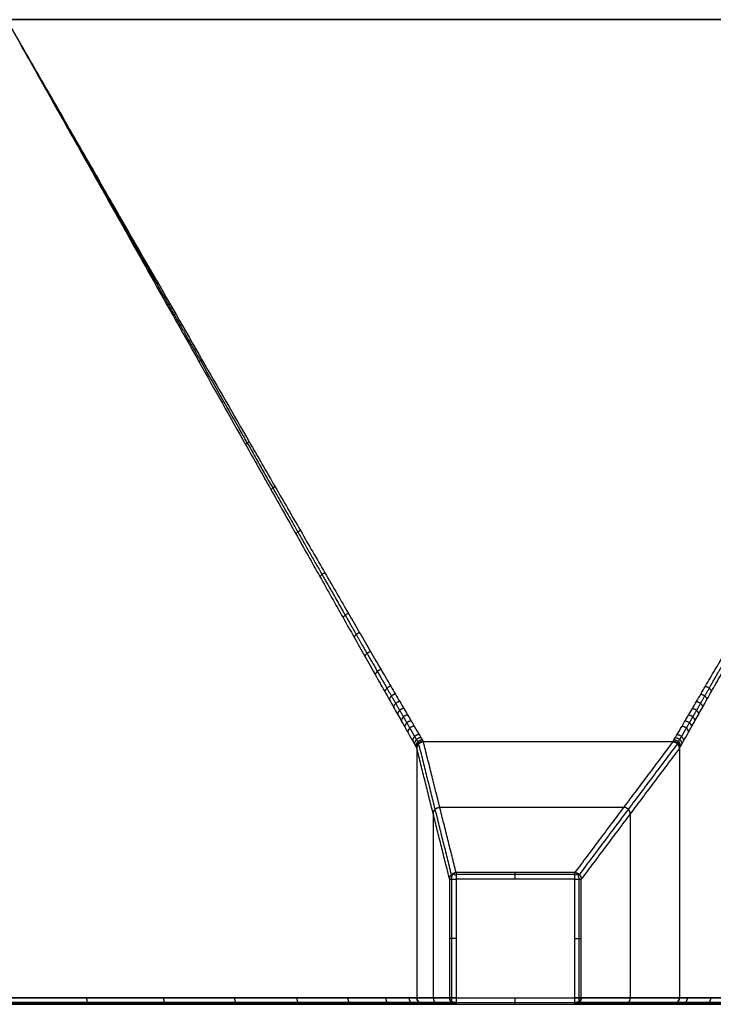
# Model space of a CAD drawing. Header units: millimetres. Extents: x -3311 to -2611, y -1698 to -1398.
# Tile 2 of 12: x -3207 to -3101, y -1698 to -1548. Entities that reach past the tile are written whole.
import ezdxf

# ---------------------------------------------------------------- set-up
doc = ezdxf.new("R2010")
doc.units = ezdxf.units.MM
doc.header["$MEASUREMENT"] = 0
doc.layers.add('Default', color=7, linetype='Continuous', true_color=0x000000)

msp = doc.modelspace()

# ---------------------------------------------------------------- linework, layer by layer
at = {"layer": 'Default'}
for p, q in [((-3310.25, -1547.6, 420), (-2612.25, -1547.6, 420)), ((-3122.19, -1678.54), (-3140.26, -1678.54)), ((-3140.26, -1678.54), (-3140.26, -1696.6)), ((-3122.19, -1696.6), (-3122.19, -1678.54)), ((-3310.25, -1696.6, 420), (-2612.25, -1696.6, 420)), ((-3140.26, -1696.6), (-3122.19, -1696.6))]:
    msp.add_line(p, q, dxfattribs=at)
at = {"layer": 'Default', "extrusion": (-0.021361, 0.036428, 0.999108)}
msp.add_arc((3552.16, -148.36, 284.05), 1, 239.6353, 299.3953, dxfattribs=at)
at = {"layer": 'Default', "extrusion": (0.504448, 0.863442, 0)}
msp.add_arc((1879.06, 277.51, -3018.47), 0.968, 356.2373, 356.9851, dxfattribs=at)
at = {"layer": 'Default', "extrusion": (0.862629, 0.505837, 0)}
msp.add_arc((160.22, 277.54, -3552.42), 0.968, 356.9621, 359.9347, dxfattribs=at)
at = {"layer": 'Default', "extrusion": (-0.061286, 0.035805, 0.997478)}
msp.add_arc((3018.73, -1854.62, 410.18), 1, 240.802, 250.0807, dxfattribs=at)
at = {"layer": 'Default', "extrusion": (0.021361, 0.036428, 0.999108)}
msp.add_arc((1841.41, 3011.57, 150.49), 1, 240.6044, 300.3648, dxfattribs=at)
at = {"layer": 'Default', "extrusion": (0.061413, 0.035888, 0.997467)}
msp.add_arc((135.71, 3530.42, 26.47), 1, 251.3962, 299.1855, dxfattribs=at)
at = {"layer": 'Default', "extrusion": (-0.504541, 0.863388, 0)}
msp.add_arc((3519.59, 277.53, 135.97), 0.968, 183.0267, 185.2654, dxfattribs=at)
at = {"layer": 'Default', "extrusion": (0.862627, -0.50584, 0)}
msp.add_arc((-3002.53, 277.54, -1841.15), 0.968, 356.9621, 359.9347, dxfattribs=at)
at = {"layer": 'Default', "extrusion": (0.473129, 0.720233, 0.50736)}
msp.add_arc((1703.03, 1587.4, -2694.18), 1, 288.4359, 356.2568, dxfattribs=at)
at = {"layer": 'Default', "extrusion": (0.731348, 0, -0.682005)}
msp.add_arc((-1678.54, -2140.94, -2297.33), 1, 270, 352.8472, dxfattribs=at)
at = {"layer": 'Default', "extrusion": (-0.463932, 0.720532, 0.515365)}
msp.add_arc((3533.8, -142.9, 239.56), 1, 185.7416, 251.6396, dxfattribs=at)
at = {"layer": 'Default', "extrusion": (0.74322, 0, 0.669047)}
msp.add_arc((-1678.54, 2089.64, -2319.78), 1, 270, 352.7208, dxfattribs=at)
at = {"layer": 'Default', "extrusion": (-0.009036, -0.005294, 0.999945)}
msp.add_arc((-3142.61, -1694.96, 314.9), 1, 180.0013, 238.5339, dxfattribs=at)
at = {"layer": 'Default', "extrusion": (-0.505474, 0.862842, 0)}
msp.add_arc((3571.44, 277.51, 125.69), 0.968, 359.2442, 359.9934, dxfattribs=at)
at = {"layer": 'Default', "extrusion": (0, 0.711829, -0.702353)}
msp.add_arc((3140.26, -1190.9, -1208.4), 1, 270, 358.1711, dxfattribs=at)
at = {"layer": 'Default', "extrusion": (0.706132, -0.497322, -0.504032)}
msp.add_arc((-3195.32, -800.79, -1374.19), 1, 180.6989, 250.4517, dxfattribs=at)
at = {"layer": 'Default', "extrusion": (1, 4.54747e-13, -4.54747e-13)}
msp.add_arc((-1696.6, 1, -3122.19), 1, 180, 270, dxfattribs=at)
at = {"layer": 'Default', "extrusion": (0, 0.720934, -0.693003)}
msp.add_arc((3122.19, -1175.03, -1223.85), 1, 185.374, 270, dxfattribs=at)
at = {"layer": 'Default', "extrusion": (0.715412, 0.484203, 0.503719)}
msp.add_arc((344.97, 1782.32, -3054.65), 1, 182.0675, 251.1709, dxfattribs=at)
at = {"layer": 'Default', "extrusion": (0.027018, -0.015836, 0.99951)}
msp.add_arc((-3034.94, 1830.59, 220.31), 1, 240.61, 300.3635, dxfattribs=at)
at = {"layer": 'Default', "extrusion": (0.505668, 0.862728, 0)}
msp.add_arc((1822.79, 277.53, -3035.2), 0.968, 180.0162, 182.2633, dxfattribs=at)
at = {"layer": 'Default'}
for points, knots in [([(-3146.25, -1436.6, 277.54), (-3146.25, -1436.61, 278.28), (-3146.27, -1436.65, 279.78), (-3146.4, -1436.87, 282.02), (-3146.6, -1437.22, 284.22), (-3146.96, -1437.86, 287.1), (-3147.46, -1438.75, 289.89), (-3148.08, -1439.85, 292.58), (-3148.61, -1440.77, 294.55), (-3149.18, -1441.79, 296.45), (-3149.79, -1442.87, 298.27), (-3150.44, -1444.02, 300.03), (-3151.35, -1445.64, 302.3), (-3152.58, -1447.81, 304.98), (-3154.66, -1451.49, 308.95), (-3157.44, -1456.42, 313.36), (-3160.98, -1462.7, 317.93), (-3164.66, -1469.24, 321.91), (-3168.46, -1475.98, 325.37), (-3173.36, -1484.69, 329.17), (-3179.61, -1495.8, 333.01), (-3186.49, -1508.02, 336.05), (-3192.3, -1518.36, 337.87), (-3196.82, -1526.4, 338.9), (-3200.79, -1533.45, 339.53), (-3204.77, -1540.53, 339.92), (-3207.42, -1545.25, 340), (-3208.75, -1547.6, 340)], [0.036238, 0.036238, 0.036238, 0.036238, 2.318036, 4.609758, 6.882911, 9.144268, 13.653691, 15.910319, 18.172333, 20.441686, 22.670831, 24.892395, 27.114088, 31.555339, 35.983245, 44.665751, 53.240522, 61.765907, 70.287637, 78.799764, 94.004025, 110.375823, 122.001455, 130.159523, 138.309778, 146.464275, 154.615945, 154.615945, 154.615945, 154.615945]), ([(-3043.75, -1547.6, 340), (-3045.07, -1545.25, 340), (-3047.73, -1540.53, 339.92), (-3051.7, -1533.45, 339.53), (-3055.67, -1526.4, 338.9), (-3060.19, -1518.36, 337.87), (-3066.01, -1508.02, 336.05), (-3072.88, -1495.8, 333.01), (-3079.13, -1484.69, 329.17), (-3085.33, -1473.68, 324.36), (-3090.34, -1464.78, 319.45), (-3094.45, -1457.49, 314.14), (-3096.7, -1453.5, 310.74), (-3098.34, -1450.59, 307.98), (-3099.92, -1447.81, 304.98), (-3101.14, -1445.64, 302.3), (-3102.05, -1444.02, 300.03), (-3102.7, -1442.87, 298.27), (-3103.32, -1441.79, 296.45), (-3103.89, -1440.77, 294.55), (-3104.41, -1439.85, 292.58), (-3105.03, -1438.75, 289.89), (-3105.53, -1437.86, 287.1), (-3105.9, -1437.22, 284.22), (-3106.1, -1436.87, 282.02), (-3106.22, -1436.65, 279.78), (-3106.25, -1436.61, 278.28), (-3106.25, -1436.6, 277.54)], [0, 0, 0, 0, 8.15167, 16.306167, 24.456422, 32.61449, 44.240122, 60.61192, 75.816181, 84.328308, 101.375423, 109.950194, 114.238213, 118.6327, 123.060607, 127.501857, 129.72355, 131.945114, 134.174259, 136.443612, 138.705626, 140.962254, 145.471677, 147.733034, 150.006187, 152.297909, 154.579707, 154.579707, 154.579707, 154.579707]), ([(-3145.25, -1437.6, 277.54), (-3145.25, -1437.61, 278.28), (-3145.28, -1437.65, 279.76), (-3145.4, -1437.86, 281.97), (-3145.6, -1438.21, 284.15), (-3145.97, -1438.83, 286.99), (-3146.48, -1439.69, 289.76), (-3147.11, -1440.77, 292.43), (-3147.64, -1441.67, 294.38), (-3148.22, -1442.66, 296.26), (-3148.85, -1443.72, 298.08), (-3149.51, -1444.85, 299.83), (-3150.44, -1446.44, 302.09), (-3151.68, -1448.57, 304.77), (-3153.79, -1452.19, 308.74), (-3156.62, -1457.06, 313.16), (-3160.22, -1463.26, 317.75), (-3163.96, -1469.73, 321.75), (-3167.81, -1476.41, 325.23), (-3172.8, -1485.05, 329.06), (-3179.15, -1496.08, 332.94), (-3186.13, -1508.23, 336.01), (-3192.04, -1518.51, 337.84), (-3196.63, -1526.51, 338.88), (-3200.66, -1533.53, 339.53), (-3204.7, -1540.56, 339.91), (-3207.4, -1545.26, 340), (-3208.75, -1547.6, 340)], [0.036238, 0.036238, 0.036238, 0.036238, 2.318036, 4.609758, 6.882911, 9.144268, 13.653691, 15.910319, 18.172333, 20.441686, 22.670831, 24.892395, 27.114088, 31.555339, 35.983245, 44.665751, 53.240522, 61.765907, 70.287637, 78.799764, 94.004025, 110.375823, 122.001455, 130.159523, 138.309778, 146.464275, 154.615945, 154.615945, 154.615945, 154.615945]), ([(-3043.75, -1547.6, 340), (-3045.09, -1545.26, 340), (-3047.79, -1540.56, 339.91), (-3051.83, -1533.53, 339.53), (-3055.86, -1526.51, 338.88), (-3060.45, -1518.51, 337.84), (-3066.36, -1508.23, 336.01), (-3073.35, -1496.08, 332.94), (-3079.7, -1485.05, 329.06), (-3086, -1474.13, 324.22), (-3091.09, -1465.32, 319.27), (-3095.26, -1458.11, 313.94), (-3097.55, -1454.17, 310.53), (-3099.22, -1451.31, 307.77), (-3100.81, -1448.57, 304.77), (-3102.06, -1446.44, 302.09), (-3102.99, -1444.85, 299.83), (-3103.65, -1443.72, 298.08), (-3104.27, -1442.66, 296.26), (-3104.85, -1441.67, 294.38), (-3105.38, -1440.77, 292.43), (-3106.01, -1439.69, 289.76), (-3106.52, -1438.83, 286.99), (-3106.89, -1438.21, 284.15), (-3107.09, -1437.86, 281.97), (-3107.22, -1437.65, 279.76), (-3107.25, -1437.61, 278.28), (-3107.25, -1437.6, 277.54)], [0, 0, 0, 0, 8.15167, 16.306167, 24.456422, 32.61449, 44.240122, 60.61192, 75.816181, 84.328308, 101.375423, 109.950194, 114.238213, 118.6327, 123.060607, 127.501857, 129.72355, 131.945114, 134.174259, 136.443612, 138.705626, 140.962254, 145.471677, 147.733034, 150.006187, 152.297909, 154.579707, 154.579707, 154.579707, 154.579707]), ([(-3208.75, -1547.6, 340), (-3207.4, -1549.95, 340), (-3204.7, -1554.65, 339.91), (-3200.66, -1561.68, 339.53), (-3196.63, -1568.7, 338.88), (-3192.04, -1576.7, 337.84), (-3186.13, -1586.98, 336.01), (-3179.15, -1599.13, 332.94), (-3172.8, -1610.16, 329.06), (-3167.81, -1618.8, 325.23), (-3163.96, -1625.48, 321.75), (-3160.22, -1631.95, 317.75), (-3157.23, -1637.09, 313.94), (-3154.94, -1641.04, 310.54), (-3153.28, -1643.9, 307.77), (-3151.68, -1646.64, 304.77), (-3150.44, -1648.77, 302.09), (-3149.51, -1650.36, 299.83), (-3148.85, -1651.49, 298.08), (-3148.22, -1652.55, 296.26), (-3147.64, -1653.54, 294.38), (-3147.11, -1654.44, 292.43), (-3146.48, -1655.52, 289.76), (-3145.97, -1656.38, 286.99), (-3145.6, -1657, 284.15), (-3145.4, -1657.35, 281.97), (-3145.28, -1657.56, 279.76), (-3145.25, -1657.6, 278.28), (-3145.25, -1657.6, 277.54)], [0, 0, 0, 0, 8.15167, 16.306167, 24.456422, 32.61449, 44.240122, 60.61192, 75.816181, 84.328308, 92.850038, 101.375423, 109.950194, 114.238213, 118.6327, 123.060607, 127.501857, 129.72355, 131.945114, 134.174259, 136.443612, 138.705626, 140.962254, 145.471677, 147.733034, 150.006187, 152.297909, 154.579707, 154.579707, 154.579707, 154.579707]), ([(-3208.75, -1547.6, 340), (-3207.42, -1549.96, 340), (-3204.77, -1554.68, 339.92), (-3200.79, -1561.76, 339.53), (-3196.82, -1568.81, 338.9), (-3192.3, -1576.85, 337.87), (-3186.49, -1587.19, 336.05), (-3179.61, -1599.41, 333.01), (-3173.36, -1610.52, 329.17), (-3168.46, -1619.23, 325.37), (-3164.66, -1625.97, 321.91), (-3160.98, -1632.51, 317.93), (-3158.04, -1637.72, 314.14), (-3155.79, -1641.71, 310.74), (-3154.15, -1644.62, 307.98), (-3152.58, -1647.4, 304.98), (-3151.35, -1649.57, 302.3), (-3150.44, -1651.19, 300.03), (-3149.79, -1652.34, 298.27), (-3149.18, -1653.42, 296.45), (-3148.61, -1654.44, 294.55), (-3148.08, -1655.36, 292.58), (-3147.46, -1656.46, 289.89), (-3146.96, -1657.35, 287.1), (-3146.6, -1657.99, 284.22), (-3146.4, -1658.34, 282.02), (-3146.27, -1658.55, 279.78), (-3146.25, -1658.6, 278.28), (-3146.25, -1658.6, 277.54)], [0, 0, 0, 0, 8.15167, 16.306167, 24.456422, 32.61449, 44.240122, 60.61192, 75.816181, 84.328308, 92.850038, 101.375423, 109.950194, 114.238213, 118.6327, 123.060607, 127.501857, 129.72355, 131.945114, 134.174259, 136.443612, 138.705626, 140.962254, 145.471677, 147.733034, 150.006187, 152.297909, 154.579707, 154.579707, 154.579707, 154.579707]), ([(-3107.25, -1657.6, 277.54), (-3107.25, -1657.6, 278.28), (-3107.22, -1657.56, 279.76), (-3107.09, -1657.35, 281.97), (-3106.89, -1657, 284.15), (-3106.52, -1656.38, 286.99), (-3106.01, -1655.52, 289.76), (-3105.38, -1654.44, 292.43), (-3104.85, -1653.54, 294.38), (-3104.27, -1652.55, 296.26), (-3103.65, -1651.49, 298.08), (-3102.99, -1650.36, 299.83), (-3102.06, -1648.77, 302.09), (-3100.81, -1646.64, 304.77), (-3098.7, -1643.02, 308.74), (-3095.87, -1638.15, 313.16), (-3092.28, -1631.95, 317.75), (-3088.54, -1625.48, 321.75), (-3084.68, -1618.8, 325.23), (-3079.7, -1610.16, 329.06), (-3073.35, -1599.13, 332.94), (-3066.36, -1586.98, 336.01), (-3060.45, -1576.7, 337.84), (-3055.86, -1568.7, 338.88), (-3051.83, -1561.68, 339.53), (-3047.79, -1554.65, 339.91), (-3045.09, -1549.95, 340), (-3043.75, -1547.6, 340)], [0.036238, 0.036238, 0.036238, 0.036238, 2.318036, 4.609758, 6.882911, 9.144268, 13.653691, 15.910319, 18.172333, 20.441686, 22.670831, 24.892395, 27.114088, 31.555339, 35.983245, 44.665751, 53.240522, 61.765907, 70.287637, 78.799764, 94.004025, 110.375823, 122.001455, 130.159523, 138.309778, 146.464275, 154.615945, 154.615945, 154.615945, 154.615945]), ([(-3106.25, -1658.6, 277.54), (-3106.25, -1658.6, 278.28), (-3106.22, -1658.55, 279.78), (-3106.1, -1658.34, 282.02), (-3105.9, -1657.99, 284.22), (-3105.53, -1657.35, 287.1), (-3105.03, -1656.46, 289.89), (-3104.41, -1655.36, 292.58), (-3103.89, -1654.44, 294.55), (-3103.32, -1653.42, 296.45), (-3102.7, -1652.34, 298.27), (-3102.05, -1651.19, 300.03), (-3101.14, -1649.57, 302.3), (-3099.92, -1647.4, 304.98), (-3097.84, -1643.72, 308.95), (-3095.05, -1638.79, 313.36), (-3091.51, -1632.51, 317.93), (-3087.83, -1625.97, 321.91), (-3084.03, -1619.23, 325.37), (-3079.13, -1610.52, 329.17), (-3072.88, -1599.41, 333.01), (-3066.01, -1587.19, 336.05), (-3060.19, -1576.85, 337.87), (-3055.67, -1568.81, 338.9), (-3051.7, -1561.76, 339.53), (-3047.73, -1554.68, 339.92), (-3045.07, -1549.96, 340), (-3043.75, -1547.6, 340)], [0.036238, 0.036238, 0.036238, 0.036238, 2.318036, 4.609758, 6.882911, 9.144268, 13.653691, 15.910319, 18.172333, 20.441686, 22.670831, 24.892395, 27.114088, 31.555339, 35.983245, 44.665751, 53.240522, 61.765907, 70.287637, 78.799764, 94.004025, 110.375823, 122.001455, 130.159523, 138.309778, 146.464275, 154.615945, 154.615945, 154.615945, 154.615945]), ([(-3145.25, -1697.6, 277.51), (-3145.25, -1697.6, 281.66), (-3146.07, -1697.6, 289.96), (-3149.7, -1697.6, 301.95), (-3155.6, -1697.6, 313), (-3163.56, -1697.6, 322.69), (-3173.25, -1697.6, 330.64), (-3184.3, -1697.6, 336.55), (-3196.28, -1697.6, 340.18), (-3208.75, -1697.6, 341.41), (-3221.21, -1697.6, 340.18), (-3233.2, -1697.6, 336.55), (-3244.25, -1697.6, 330.64), (-3253.94, -1697.6, 322.69), (-3261.89, -1697.6, 313), (-3267.79, -1697.6, 301.95), (-3271.43, -1697.6, 289.97), (-3272.24, -1697.6, 281.68), (-3272.25, -1697.6, 277.54)], [0.00901, 0.00901, 0.00901, 0.00901, 12.461828, 24.923658, 37.398174, 49.872689, 62.347205, 74.82172, 87.283551, 99.745382, 112.207209, 124.669037, 137.143551, 149.618066, 162.092582, 174.567099, 187.028933, 199.454667, 199.454667, 199.454667, 199.454667]), ([(-2980.25, -1697.6, 277.52), (-2980.25, -1697.6, 281.67), (-2981.07, -1697.6, 289.97), (-2984.7, -1697.6, 301.95), (-2990.6, -1697.6, 313), (-2998.56, -1697.6, 322.69), (-3008.25, -1697.6, 330.64), (-3019.3, -1697.6, 336.55), (-3031.28, -1697.6, 340.18), (-3043.75, -1697.6, 341.41), (-3056.21, -1697.6, 340.18), (-3068.2, -1697.6, 336.55), (-3079.25, -1697.6, 330.64), (-3088.94, -1697.6, 322.69), (-3096.89, -1697.6, 313), (-3102.79, -1697.6, 301.95), (-3106.43, -1697.6, 289.97), (-3107.25, -1697.6, 281.67), (-3107.25, -1697.6, 277.53)], [0.01805, 0.01805, 0.01805, 0.01805, 12.461833, 24.923666, 37.398183, 49.8727, 62.347214, 74.821728, 87.283555, 99.745383, 112.207213, 124.669044, 137.143559, 149.618075, 162.09259, 174.567105, 187.028936, 199.463684, 199.463684, 199.463684, 199.463684])]:
    msp.add_open_spline(points, degree=3, knots=knots, dxfattribs=at)
for points, weights, degree, knots in [([(-3145.95, -1437.31, 277.54), (-3145.95, -1437.31, 278.27), (-3145.98, -1437.36, 279.75), (-3146.1, -1437.57, 281.95), (-3146.3, -1437.91, 284.12), (-3146.66, -1438.53, 286.96), (-3147.15, -1439.39, 289.72), (-3147.77, -1440.47, 292.39), (-3148.28, -1441.37, 294.34), (-3148.85, -1442.36, 296.23), (-3149.46, -1443.43, 298.05), (-3150.11, -1444.55, 299.8), (-3151.02, -1446.14, 302.05), (-3152.23, -1448.27, 304.73), (-3154.31, -1451.9, 308.69), (-3157.08, -1456.76, 313.11), (-3160.64, -1462.99, 317.72), (-3164.34, -1469.49, 321.73), (-3168.15, -1476.19, 325.22), (-3173.07, -1484.84, 329.05), (-3179.36, -1495.9, 332.92), (-3186.3, -1508.1, 336), (-3192.17, -1518.43, 337.84), (-3196.72, -1526.45, 338.88), (-3200.73, -1533.49, 339.53), (-3204.73, -1540.54, 339.91), (-3207.41, -1545.25, 340), (-3208.75, -1547.6, 340)], [0.853553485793, 0.853557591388, 0.853832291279, 0.855024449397, 0.856940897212, 0.860339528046, 0.864834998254, 0.870046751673, 0.874233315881, 0.87858831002, 0.883030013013, 0.887494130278, 0.893450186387, 0.900807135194, 0.912035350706, 0.924858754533, 0.938228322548, 0.949765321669, 0.959698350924, 0.970462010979, 0.981133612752, 0.989417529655, 0.994311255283, 0.997064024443, 0.998764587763, 0.999776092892, 0.999999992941, 1], 3, [0.036238, 0.036238, 0.036238, 0.036238, 2.318036, 4.609758, 6.882911, 9.144268, 13.653691, 15.910319, 18.172333, 20.441686, 22.670831, 24.892395, 27.114088, 31.555339, 35.983245, 44.665751, 53.240522, 61.765907, 70.287637, 78.799764, 94.004025, 110.375823, 122.001455, 130.159523, 138.309778, 146.464275, 154.615945, 154.615945, 154.615945, 154.615945]), ([(-3043.75, -1547.6, 340), (-3045.08, -1545.25, 340), (-3047.76, -1540.54, 339.91), (-3051.77, -1533.49, 339.53), (-3055.77, -1526.45, 338.88), (-3060.33, -1518.43, 337.84), (-3066.2, -1508.1, 336), (-3073.13, -1495.9, 332.92), (-3079.42, -1484.84, 329.05), (-3085.66, -1473.87, 324.19), (-3090.7, -1465.02, 319.21), (-3094.8, -1457.84, 313.91), (-3097.05, -1453.89, 310.51), (-3098.69, -1451.02, 307.73), (-3100.26, -1448.27, 304.73), (-3101.48, -1446.14, 302.05), (-3102.39, -1444.55, 299.8), (-3103.03, -1443.43, 298.05), (-3103.64, -1442.36, 296.23), (-3104.21, -1441.37, 294.34), (-3104.73, -1440.47, 292.39), (-3105.34, -1439.39, 289.72), (-3105.84, -1438.53, 286.96), (-3106.19, -1437.91, 284.12), (-3106.39, -1437.57, 281.95), (-3106.51, -1437.36, 279.75), (-3106.54, -1437.31, 278.27), (-3106.54, -1437.31, 277.54)], [1, 0.999999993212, 0.99977609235, 0.998764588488, 0.997064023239, 0.994311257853, 0.989417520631, 0.981133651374, 0.970461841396, 0.956852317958, 0.942649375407, 0.927135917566, 0.917254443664, 0.909290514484, 0.900808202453, 0.893449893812, 0.887493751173, 0.88303027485, 0.878588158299, 0.874233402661, 0.870046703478, 0.864835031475, 0.860339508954, 0.85694090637, 0.855024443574, 0.853832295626, 0.853557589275, 0.853553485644], 3, [0, 0, 0, 0, 8.15167, 16.306167, 24.456422, 32.61449, 44.240122, 60.61192, 75.816181, 84.328308, 101.375423, 109.950194, 114.238213, 118.6327, 123.060607, 127.501857, 129.72355, 131.945114, 134.174259, 136.443612, 138.705626, 140.962254, 145.471677, 147.733034, 150.006187, 152.297909, 154.579707, 154.579707, 154.579707, 154.579707]), ([(-3208.75, -1547.6, 340), (-3207.41, -1549.96, 340), (-3204.73, -1554.67, 339.91), (-3200.73, -1561.72, 339.53), (-3196.72, -1568.76, 338.88), (-3192.17, -1576.78, 337.84), (-3186.3, -1587.11, 336), (-3179.36, -1599.31, 332.92), (-3173.07, -1610.36, 329.04), (-3168.15, -1619.02, 325.22), (-3164.34, -1625.72, 321.73), (-3160.64, -1632.22, 317.72), (-3157.7, -1637.37, 313.91), (-3155.45, -1641.32, 310.51), (-3153.8, -1644.19, 307.73), (-3152.23, -1646.94, 304.73), (-3151.02, -1649.07, 302.05), (-3150.11, -1650.66, 299.8), (-3149.46, -1651.78, 298.05), (-3148.85, -1652.85, 296.23), (-3148.28, -1653.84, 294.34), (-3147.77, -1654.74, 292.39), (-3147.15, -1655.82, 289.72), (-3146.66, -1656.68, 286.96), (-3146.3, -1657.3, 284.12), (-3146.1, -1657.64, 281.95), (-3145.98, -1657.85, 279.75), (-3145.95, -1657.9, 278.27), (-3145.95, -1657.9, 277.54)], [1, 0.999999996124, 0.999776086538, 0.998764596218, 0.997064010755, 0.994311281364, 0.989417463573, 0.981133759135, 0.970461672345, 0.959698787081, 0.949764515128, 0.938229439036, 0.927135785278, 0.917254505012, 0.909290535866, 0.900808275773, 0.893449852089, 0.887493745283, 0.883030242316, 0.878588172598, 0.874233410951, 0.870046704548, 0.864835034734, 0.860339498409, 0.85694091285, 0.855024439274, 0.853832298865, 0.853557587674, 0.853553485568], 3, [0, 0, 0, 0, 8.15167, 16.306167, 24.456422, 32.61449, 44.240122, 60.61192, 75.816181, 84.328308, 92.850038, 101.375423, 109.950194, 114.238213, 118.6327, 123.060607, 127.501857, 129.72355, 131.945114, 134.174259, 136.443612, 138.705626, 140.962254, 145.471677, 147.733034, 150.006187, 152.297909, 154.579707, 154.579707, 154.579707, 154.579707]), ([(-3106.54, -1657.9, 277.54), (-3106.54, -1657.9, 278.27), (-3106.51, -1657.85, 279.75), (-3106.39, -1657.64, 281.95), (-3106.19, -1657.3, 284.12), (-3105.84, -1656.68, 286.96), (-3105.34, -1655.82, 289.72), (-3104.73, -1654.74, 292.39), (-3104.21, -1653.84, 294.34), (-3103.64, -1652.85, 296.23), (-3103.03, -1651.78, 298.05), (-3102.39, -1650.66, 299.8), (-3101.48, -1649.07, 302.05), (-3100.26, -1646.94, 304.73), (-3098.19, -1643.31, 308.69), (-3095.41, -1638.45, 313.11), (-3091.86, -1632.22, 317.72), (-3088.16, -1625.72, 321.73), (-3084.34, -1619.02, 325.22), (-3079.42, -1610.36, 329.05), (-3073.13, -1599.31, 332.92), (-3066.2, -1587.11, 336), (-3060.33, -1576.78, 337.84), (-3055.77, -1568.76, 338.88), (-3051.77, -1561.72, 339.53), (-3047.76, -1554.67, 339.91), (-3045.08, -1549.96, 340), (-3043.75, -1547.6, 340)], [0.853553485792, 0.853557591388, 0.853832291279, 0.855024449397, 0.856940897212, 0.860339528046, 0.864834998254, 0.870046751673, 0.874233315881, 0.87858831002, 0.883030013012, 0.887494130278, 0.893450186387, 0.900807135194, 0.912035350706, 0.924858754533, 0.938228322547, 0.949765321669, 0.959698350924, 0.970462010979, 0.981133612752, 0.989417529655, 0.994311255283, 0.997064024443, 0.998764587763, 0.999776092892, 0.999999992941, 1], 3, [0.036238, 0.036238, 0.036238, 0.036238, 2.318036, 4.609758, 6.882911, 9.144268, 13.653691, 15.910319, 18.172333, 20.441686, 22.670831, 24.892395, 27.114088, 31.555339, 35.983245, 44.665751, 53.240522, 61.765907, 70.287637, 78.799764, 94.004025, 110.375823, 122.001455, 130.159523, 138.309778, 146.464275, 154.615945, 154.615945, 154.615945, 154.615945]), ([(-3145.95, -1697.31, 277.51), (-3145.95, -1697.31, 281.61), (-3146.76, -1697.31, 289.83), (-3150.36, -1697.31, 301.68), (-3156.2, -1697.31, 312.61), (-3164.06, -1697.31, 322.19), (-3173.64, -1697.31, 330.05), (-3184.57, -1697.31, 335.89), (-3196.42, -1697.31, 339.48), (-3208.75, -1697.31, 340.7), (-3221.07, -1697.31, 339.48), (-3232.92, -1697.31, 335.89), (-3243.85, -1697.31, 330.05), (-3253.43, -1697.31, 322.19), (-3261.3, -1697.31, 312.61), (-3267.14, -1697.31, 301.68), (-3270.73, -1697.31, 289.83), (-3271.54, -1697.31, 281.63), (-3271.54, -1697.31, 277.54)], [0.853553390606, 0.853553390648, 0.853553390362, 0.853553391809, 0.853553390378, 0.853553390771, 0.853553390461, 0.853553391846, 0.853553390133, 0.853553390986, 0.853553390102, 0.853553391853, 0.853553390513, 0.853553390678, 0.853553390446, 0.853553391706, 0.853553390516, 0.85355339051, 0.853553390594], 3, [0.009027, 0.009027, 0.009027, 0.009027, 12.46183, 24.92366, 37.398176, 49.872691, 62.347206, 74.821721, 87.283551, 99.745382, 112.207209, 124.669036, 137.14355, 149.618064, 162.092581, 174.567097, 187.02893, 199.454649, 199.454649, 199.454649, 199.454649]), ([(-3146.25, -1696.6, 277.51), (-3146.26, -1696.6, 340), (-3208.75, -1696.6, 340), (-3271.21, -1696.6, 340), (-3271.25, -1696.6, 277.54)], [0.999941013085, 0.707136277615, 1, 0.707224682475, 0.999764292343], 2, [0.010045, 0.010045, 0.010045, 99.745393, 99.745393, 199.450635, 199.450635, 199.450635]), ([(-2980.95, -1697.31, 277.52), (-2980.95, -1697.31, 281.62), (-2981.76, -1697.31, 289.83), (-2985.36, -1697.31, 301.68), (-2991.2, -1697.31, 312.61), (-2999.06, -1697.31, 322.19), (-3008.64, -1697.31, 330.05), (-3019.57, -1697.31, 335.89), (-3031.42, -1697.31, 339.48), (-3043.75, -1697.31, 340.7), (-3056.07, -1697.31, 339.48), (-3067.92, -1697.31, 335.89), (-3078.85, -1697.31, 330.05), (-3088.43, -1697.31, 322.19), (-3096.3, -1697.31, 312.61), (-3102.14, -1697.31, 301.68), (-3105.73, -1697.31, 289.83), (-3106.54, -1697.31, 281.63), (-3106.54, -1697.31, 277.53)], [0.853553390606, 0.853553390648, 0.853553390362, 0.853553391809, 0.853553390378, 0.853553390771, 0.853553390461, 0.853553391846, 0.853553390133, 0.853553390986, 0.853553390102, 0.853553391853, 0.853553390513, 0.853553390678, 0.853553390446, 0.853553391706, 0.853553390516, 0.85355339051, 0.853553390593], 3, [0.018067, 0.018067, 0.018067, 0.018067, 12.461833, 24.923666, 37.398182, 49.872699, 62.347213, 74.821727, 87.283554, 99.745382, 112.207212, 124.669042, 137.143557, 149.618072, 162.092588, 174.567103, 187.028933, 199.463667, 199.463667, 199.463667, 199.463667]), ([(-2981.25, -1696.6, 277.52), (-2981.26, -1696.6, 340), (-3043.75, -1696.6, 340), (-3106.22, -1696.6, 340), (-3106.25, -1696.6, 277.53)], [0.999882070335, 0.707165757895, 1, 0.707195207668, 0.999823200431], 2, [0.020085, 0.020085, 0.020085, 99.745382, 99.745382, 199.460649, 199.460649, 199.460649])]:
    msp.add_rational_spline(points, weights, degree=degree, knots=knots, dxfattribs=at)
for points, degree in [([(-3043.75, -1547.6, 340), (-3126.25, -1547.6, 340), (-3208.75, -1547.6, 340)], 2), ([(-3146.25, -1658.61, 277.51), (-3146.25, -1658.61, 277.52), (-3146.25, -1658.61, 277.53), (-3146.25, -1658.6, 277.54)], 3), ([(-3146.25, -1658.61, 277.51), (-3146.25, -1677.61, 277.51), (-3146.25, -1696.6, 277.51)], 2), ([(-3146.25, -1658.61, 277.49), (-3146.25, -1677.61, 277.49), (-3146.25, -1696.6, 277.49)], 2), ([(-3141.26, -1678.54, 0.98), (-3143.76, -1668.57, 139.24), (-3146.25, -1658.61, 277.49)], 2), ([(-3146.25, -1658.61, 277.5), (-3146.25, -1677.61, 277.5), (-3146.25, -1696.6, 277.5)], 2), ([(-3140.97, -1677.83, 0.94), (-3143.46, -1667.87, 139.19), (-3145.95, -1657.9, 277.45)], 2), ([(-3107.25, -1657.6, 277.54), (-3126.25, -1657.6, 277.54), (-3145.25, -1657.6, 277.54)], 2), ([(-3140.26, -1677.54, 0.93), (-3142.76, -1667.57, 139.18), (-3145.25, -1657.61, 277.44)], 2), ([(-3107.25, -1657.61, 277.46), (-3126.25, -1657.61, 277.46), (-3145.25, -1657.61, 277.46)], 2), ([(-3145.25, -1657.61, 277.44), (-3145.25, -1657.61, 277.45), (-3145.25, -1657.61, 277.46)], 2), ([(-3107.25, -1657.61, 277.5), (-3126.25, -1657.61, 277.5), (-3145.25, -1657.61, 277.5)], 2), ([(-3107.25, -1657.61, 277.46), (-3114.72, -1667.57, 139.19), (-3122.19, -1677.54, 0.93)], 2), ([(-3106.54, -1657.9, 277.44), (-3114.02, -1667.87, 139.17), (-3121.49, -1677.83, 0.91)], 2), ([(-3106.25, -1658.61, 277.47), (-3113.72, -1668.57, 139.21), (-3121.2, -1678.54, 0.95)], 2), ([(-3107.25, -1657.61, 277.46), (-3107.25, -1657.61, 277.46), (-3107.25, -1657.61, 277.46)], 2), ([(-3106.25, -1658.61, 277.53), (-3106.25, -1658.61, 277.53), (-3106.25, -1658.61, 277.53), (-3106.25, -1658.6, 277.54)], 3), ([(-3106.25, -1658.61, 277.53), (-3106.25, -1677.61, 277.53), (-3106.25, -1696.6, 277.53)], 2), ([(-3106.25, -1658.61, 277.47), (-3106.25, -1677.61, 277.47), (-3106.25, -1696.6, 277.47)], 2), ([(-3106.25, -1658.61, 277.5), (-3106.25, -1677.61, 277.5), (-3106.25, -1696.6, 277.5)], 2), ([(-3114.74, -1667.6, 138.75), (-3128.75, -1667.6, 138.75), (-3142.75, -1667.6, 138.75)], 2), ([(-3143.75, -1668.61, 138.75), (-3143.75, -1682.61, 138.75), (-3143.75, -1696.6, 138.75)], 2), ([(-3113.75, -1668.6, 138.75), (-3113.75, -1682.6, 138.75), (-3113.75, -1696.6, 138.75)], 2), ([(-3122.19, -1677.54, 0.93), (-3131.23, -1677.54, 0.93), (-3140.26, -1677.54, 0.93)], 2), ([(-3122.19, -1677.85, 0.27), (-3131.23, -1677.85, 0.27), (-3140.26, -1677.85, 0.27)], 2), ([(-3141.26, -1678.54, 0.98), (-3141.26, -1687.57, 0.98), (-3141.26, -1696.6, 0.98)], 2), ([(-3140.97, -1678.54, 0.29), (-3140.97, -1687.57, 0.29), (-3140.97, -1696.6, 0.29)], 2), ([(-3121.51, -1696.6, 0.27), (-3121.51, -1687.57, 0.27), (-3121.51, -1678.54, 0.27)], 2), ([(-3121.2, -1696.6, 0.95), (-3121.2, -1687.57, 0.95), (-3121.2, -1678.54, 0.95)], 2), ([(-3310.25, -1697.31, 419.71), (-2961.25, -1697.31, 419.71), (-2612.25, -1697.31, 419.71)], 2), ([(-3310.25, -1697.6, 419), (-2961.25, -1697.6, 419), (-2612.25, -1697.6, 419)], 2), ([(-3141.26, -1696.6, 0.98), (-3143.76, -1696.6, 139.24), (-3146.25, -1696.6, 277.49)], 2), ([(-3140.97, -1697.31, 0.99), (-3143.46, -1697.31, 139.24), (-3145.95, -1697.31, 277.5)], 2), ([(-3140.26, -1697.6, 1), (-3141.93, -1697.6, 93.17), (-3143.59, -1697.6, 185.34), (-3145.25, -1697.6, 277.51)], 3), ([(-3144.03, -1697.6, 210), (-3127.46, -1697.6, 210), (-3110.9, -1697.6, 210)], 2), ([(-3140.26, -1697.31, 0.29), (-3131.23, -1697.31, 0.29), (-3122.19, -1697.31, 0.29)], 2), ([(-3140.26, -1697.6, 1), (-3131.23, -1697.6, 1), (-3122.19, -1697.6, 1)], 2), ([(-3107.25, -1697.6, 277.53), (-3112.23, -1697.6, 185.35), (-3117.21, -1697.6, 93.18), (-3122.19, -1697.6, 1)], 3), ([(-3106.54, -1697.31, 277.49), (-3114.01, -1697.31, 139.23), (-3121.49, -1697.31, 0.96)], 2), ([(-3106.25, -1696.6, 277.47), (-3113.72, -1696.6, 139.21), (-3121.2, -1696.6, 0.95)], 2)]:
    msp.add_open_spline(points, degree=degree, dxfattribs=at)
for points, weights in [([(-3204.7, -1554.65, 339.87), (-3204.74, -1554.66, 339.87), (-3204.77, -1554.68, 339.87)], [1, 0.999327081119, 1]), ([(-3200.66, -1561.68, 339.49), (-3200.73, -1561.72, 339.48), (-3200.79, -1561.75, 339.49)], [1, 0.997299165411, 1]), ([(-3196.63, -1568.7, 338.84), (-3196.73, -1568.75, 338.83), (-3196.82, -1568.81, 338.85)], [1, 0.993892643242, 1]), ([(-3192.61, -1575.7, 337.93), (-3192.74, -1575.77, 337.92), (-3192.87, -1575.85, 337.95)], [1, 0.989058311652, 1]), ([(-3186.91, -1585.61, 336.15), (-3187.09, -1585.71, 336.13), (-3187.26, -1585.82, 336.19)], [1, 0.97957532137, 1]), ([(-3178.98, -1599.4, 332.64), (-3179.24, -1599.54, 332.6), (-3179.45, -1599.69, 332.71)], [1, 0.960555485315, 1]), ([(-3171.77, -1611.93, 328.2), (-3172.11, -1612.09, 328.13), (-3172.36, -1612.31, 328.31)], [1, 0.936041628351, 1]), ([(-3167.83, -1618.77, 325.16), (-3168.21, -1618.94, 325.07), (-3168.48, -1619.2, 325.3)], [1, 0.918937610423, 1]), ([(-3163.98, -1625.44, 321.67), (-3164.42, -1625.63, 321.56), (-3164.68, -1625.93, 321.83)], [1, 0.899007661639, 1]), ([(-3160.25, -1631.88, 317.67), (-3160.75, -1632.08, 317.53), (-3161.01, -1632.44, 317.85)], [1, 0.875921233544, 1]), ([(-3156.67, -1638.06, 313.07), (-3157.24, -1638.25, 312.91), (-3157.49, -1638.69, 313.27)], [1, 0.849208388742, 1]), ([(-3154.97, -1640.99, 310.53), (-3155.58, -1641.18, 310.35), (-3155.81, -1641.67, 310.73)], [1, 0.834483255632, 1]), ([(-3153.29, -1643.87, 307.74), (-3153.95, -1644.05, 307.56), (-3154.17, -1644.59, 307.95)], [1, 0.818481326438, 1]), ([(-3151.7, -1646.61, 304.74), (-3152.4, -1646.78, 304.54), (-3152.6, -1647.37, 304.95)], [1, 0.801527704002, 1]), ([(-3150.21, -1649.16, 301.52), (-3150.96, -1649.31, 301.31), (-3151.13, -1649.96, 301.72)], [1, 0.783913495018, 1]), ([(-3102.28, -1649.16, 301.52), (-3101.53, -1649.31, 301.31), (-3101.36, -1649.96, 301.72)], [1, 0.783914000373, 1]), ([(-3149.51, -1650.35, 299.83), (-3150.29, -1650.49, 299.62), (-3150.45, -1651.18, 300.02)], [1, 0.774990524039, 1]), ([(-3148.85, -1651.47, 298.08), (-3149.66, -1651.6, 297.87), (-3149.8, -1652.33, 298.27)], [1, 0.7660882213, 1]), ([(-3103.64, -1651.47, 298.08), (-3102.84, -1651.6, 297.87), (-3102.7, -1652.33, 298.27)], [1, 0.766088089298, 1]), ([(-3102.98, -1650.35, 299.83), (-3102.2, -1650.49, 299.62), (-3102.05, -1651.18, 300.02)], [1, 0.774991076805, 1]), ([(-3148.23, -1652.53, 296.27), (-3149.07, -1652.64, 296.06), (-3149.19, -1653.4, 296.45)], [1, 0.75726677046, 1]), ([(-3104.26, -1652.53, 296.27), (-3103.43, -1652.64, 296.06), (-3103.31, -1653.4, 296.45)], [1, 0.75726684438, 1]), ([(-3147.65, -1653.52, 294.37), (-3148.51, -1653.62, 294.17), (-3148.61, -1654.42, 294.53)], [1, 0.74851957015, 1]), ([(-3147.12, -1654.43, 292.42), (-3148.01, -1654.51, 292.23), (-3148.09, -1655.34, 292.57)], [1, 0.740176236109, 1]), ([(-3105.37, -1654.43, 292.41), (-3104.49, -1654.51, 292.23), (-3104.4, -1655.34, 292.57)], [1, 0.740176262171, 1]), ([(-3104.84, -1653.52, 294.37), (-3103.98, -1653.62, 294.17), (-3103.88, -1654.42, 294.53)], [1, 0.74851950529, 1]), ([(-3146.65, -1655.23, 290.42), (-3147.56, -1655.29, 290.25), (-3147.63, -1656.17, 290.56)], [1, 0.732390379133, 1]), ([(-3105.85, -1655.23, 290.42), (-3104.93, -1655.29, 290.25), (-3104.87, -1656.17, 290.56)], [1, 0.732390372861, 1]), ([(-3145.89, -1656.51, 286.28), (-3146.85, -1656.55, 286.15), (-3146.88, -1657.48, 286.38)], [1, 0.71917400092, 1]), ([(-3145.62, -1656.98, 284.14), (-3146.59, -1657, 284.04), (-3146.61, -1657.96, 284.22)], [1, 0.714105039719, 1]), ([(-3145.41, -1657.32, 281.97), (-3146.4, -1657.33, 281.9), (-3146.41, -1658.32, 282.02)], [1, 0.710300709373, 1]), ([(-3107.08, -1657.32, 281.97), (-3106.09, -1657.33, 281.9), (-3106.08, -1658.32, 282.02)], [1, 0.710300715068, 1]), ([(-3106.88, -1656.98, 284.14), (-3105.9, -1657, 284.04), (-3105.88, -1657.96, 284.22)], [1, 0.714105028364, 1]), ([(-3106.6, -1656.51, 286.28), (-3105.65, -1656.55, 286.15), (-3105.61, -1657.48, 286.38)], [1, 0.719174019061, 1]), ([(-3145.29, -1657.53, 279.75), (-3146.29, -1657.54, 279.72), (-3146.29, -1658.53, 279.78)], [1, 0.707923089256, 1]), ([(-3146.25, -1658.6, 277.54), (-3146.25, -1657.6, 277.53), (-3145.25, -1657.6, 277.54)], [1, 0.707106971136, 1]), ([(-3145.25, -1657.61, 277.44), (-3146.25, -1657.61, 277.42), (-3146.25, -1658.61, 277.49)], [1, 0.707564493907, 1]), ([(-3145.25, -1657.61, 277.46), (-3146.25, -1657.61, 277.46), (-3146.25, -1658.6, 277.54)], [1, 0.707121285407, 1]), ([(-3146.25, -1658.61, 277.51), (-3146.25, -1657.61, 277.44), (-3145.25, -1657.61, 277.44)], [1, 0.70711040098, 1]), ([(-3145.25, -1657.61, 277.45), (-3146.25, -1657.61, 277.45), (-3146.25, -1658.61, 277.52)], [1, 0.707115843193, 1]), ([(-3146.25, -1658.61, 277.49), (-3146.25, -1658.61, 277.5), (-3146.25, -1658.61, 277.51)], [1, 0.999960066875, 1]), ([(-3145.95, -1657.9, 277.46), (-3145.95, -1657.9, 277.47), (-3145.95, -1657.9, 277.49)], [0.85355520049, 0.853557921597, 0.853560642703]), ([(-3145.25, -1657.6, 277.54), (-3145.25, -1657.6, 277.5), (-3145.25, -1657.61, 277.46)], [1, 0.999370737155, 1]), ([(-3126.25, -1657.61, 277.46), (-3126.25, -1657.6, 277.5), (-3126.25, -1657.6, 277.54)], [1, 0.999370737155, 1]), ([(-3106.25, -1658.6, 277.54), (-3106.25, -1657.6, 277.53), (-3107.25, -1657.6, 277.54)], [1, 0.707106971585, 1]), ([(-3107.25, -1657.6, 277.54), (-3107.25, -1657.6, 277.5), (-3107.25, -1657.61, 277.46)], [1, 0.999370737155, 1]), ([(-3107.25, -1657.61, 277.46), (-3106.25, -1657.61, 277.4), (-3106.25, -1658.61, 277.47)], [1, 0.708477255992, 1]), ([(-3107.25, -1657.61, 277.46), (-3106.25, -1657.61, 277.46), (-3106.25, -1658.6, 277.54)], [1, 0.707121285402, 1]), ([(-3106.25, -1658.61, 277.53), (-3106.25, -1657.61, 277.45), (-3107.25, -1657.61, 277.46)], [1, 0.707117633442, 1]), ([(-3107.25, -1657.61, 277.46), (-3106.25, -1657.61, 277.46), (-3106.25, -1658.61, 277.53)], [1, 0.707119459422, 1]), ([(-3107.2, -1657.53, 279.75), (-3106.21, -1657.54, 279.72), (-3106.21, -1658.53, 279.78)], [1, 0.707923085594, 1]), ([(-3106.54, -1657.9, 277.48), (-3106.54, -1657.9, 277.48), (-3106.54, -1657.9, 277.49)], [0.853558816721, 0.853559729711, 0.853560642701]), ([(-3106.25, -1658.61, 277.47), (-3106.25, -1658.61, 277.5), (-3106.25, -1658.61, 277.53)], [1, 0.999641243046, 1]), ([(-3143.75, -1668.6, 138.82), (-3143.75, -1667.6, 138.75), (-3142.75, -1667.6, 138.77)], [1, 0.707564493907, 1]), ([(-3113.74, -1668.6, 138.82), (-3113.75, -1667.6, 138.75), (-3114.74, -1667.6, 138.8)], [1, 0.708477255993, 1]), ([(-3146.25, -1677.6, 277.49), (-3146.25, -1677.6, 277.5), (-3146.25, -1677.6, 277.51)], [1, 0.999960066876, 1]), ([(-3141.26, -1678.54, 0.98), (-3141.26, -1677.54, 0.91), (-3140.26, -1677.54, 0.93)], [1, 0.707564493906, 1]), ([(-3140.26, -1677.54, 0.93), (-3140.26, -1677.6), (-3140.26, -1678.54)], [1, 0.732081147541, 1]), ([(-3131.25, -1678.54), (-3131.25, -1677.6), (-3131.25, -1677.54, 0.93)], [1, 0.732081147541, 1]), ([(-3122.19, -1677.54, 0.93), (-3121.2, -1677.54, 0.87), (-3121.2, -1678.54, 0.95)], [1, 0.708477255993, 1]), ([(-3122.19, -1678.54), (-3122.19, -1677.6), (-3122.19, -1677.54, 0.93)], [1, 0.732081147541, 1]), ([(-3106.25, -1677.6, 277.53), (-3106.25, -1677.6, 277.5), (-3106.25, -1677.6, 277.47)], [1, 0.999641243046, 1]), ([(-3141.26, -1678.54, 0.98), (-3141.25, -1678.54), (-3140.26, -1678.54)], [1, 0.713447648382, 1]), ([(-3122.19, -1678.54), (-3121.25, -1678.54), (-3121.2, -1678.54, 0.95)], [1, 0.725939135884, 1]), ([(-3140.26, -1687.6), (-3141.25, -1687.6), (-3141.26, -1687.6, 0.98)], [1, 0.713447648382, 1]), ([(-3122.19, -1687.6), (-3121.25, -1687.6), (-3121.2, -1687.6, 0.95)], [1, 0.725939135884, 1]), ([(-3196.56, -1696.6, 338.8), (-3196.56, -1697.6, 338.8), (-3196.36, -1697.6, 339.78)], [1, 0.707106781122, 1]), ([(-3184.84, -1696.6, 335.25), (-3184.84, -1697.6, 335.25), (-3184.46, -1697.6, 336.17)], [1, 0.70710678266, 1]), ([(-3174.03, -1696.6, 329.47), (-3174.03, -1697.6, 329.47), (-3173.47, -1697.6, 330.3)], [1, 0.707106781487, 1]), ([(-3164.55, -1696.6, 321.69), (-3164.55, -1697.6, 321.69), (-3163.85, -1697.6, 322.4)], [1, 0.707106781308, 1]), ([(-3156.78, -1696.6, 312.22), (-3156.78, -1697.6, 312.22), (-3155.94, -1697.6, 312.77)], [1, 0.707106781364, 1]), ([(-3151, -1696.6, 301.41), (-3151, -1697.6, 301.41), (-3150.08, -1697.6, 301.79)], [1, 0.707106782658, 1]), ([(-3147.45, -1696.6, 289.69), (-3147.45, -1697.6, 289.69), (-3146.47, -1697.6, 289.88)], [1, 0.707106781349, 1]), ([(-3145.25, -1697.6, 277.51), (-3146.25, -1697.6, 277.49), (-3146.25, -1696.6, 277.49)], [1, 0.707106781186, 1]), ([(-3146.25, -1696.6, 277.51), (-3146.25, -1697.6, 277.51), (-3145.25, -1697.6, 277.51)], [1, 0.707106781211, 1]), ([(-3146.25, -1696.6, 277.49), (-3146.25, -1696.6, 277.5), (-3146.25, -1696.6, 277.51)], [1, 0.999960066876, 1]), ([(-3143.75, -1696.6, 138.75), (-3143.75, -1697.6, 138.75), (-3142.75, -1697.6, 138.77)], [1, 0.707106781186, 1]), ([(-3140.26, -1697.6, 1), (-3141.26, -1697.6, 0.98), (-3141.26, -1696.6, 0.98)], [1, 0.707106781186, 1]), ([(-3140.26, -1696.6), (-3141.25, -1696.6), (-3141.26, -1696.6, 0.98)], [1, 0.713447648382, 1]), ([(-3140.26, -1696.6), (-3140.26, -1697.6), (-3140.26, -1697.6, 1)], [1, 0.707106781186, 1]), ([(-3131.25, -1697.6, 1), (-3131.25, -1697.6), (-3131.25, -1696.6)], [1, 0.707106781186, 1]), ([(-3121.2, -1696.6, 0.95), (-3121.2, -1697.6, 0.95), (-3122.19, -1697.6, 1)], [1, 0.707106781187, 1]), ([(-3121.2, -1696.6, 0.95), (-3121.25, -1696.6), (-3122.19, -1696.6)], [1, 0.725939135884, 1]), ([(-3113.75, -1696.6, 138.75), (-3113.75, -1697.6, 138.75), (-3114.75, -1697.6, 138.8)], [1, 0.707106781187, 1]), ([(-3107.25, -1697.6, 277.53), (-3106.25, -1697.6, 277.53), (-3106.25, -1696.6, 277.53)], [1, 0.707106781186, 1]), ([(-3106.25, -1696.6, 277.47), (-3106.25, -1697.6, 277.47), (-3107.25, -1697.6, 277.53)], [1, 0.707106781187, 1]), ([(-3106.25, -1696.6, 277.53), (-3106.25, -1696.6, 277.5), (-3106.25, -1696.6, 277.47)], [1, 0.999641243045, 1]), ([(-3105.05, -1696.6, 289.69), (-3105.05, -1697.6, 289.69), (-3106.03, -1697.6, 289.88)], [1, 0.707106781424, 1]), ([(-3101.49, -1696.6, 301.41), (-3101.49, -1697.6, 301.41), (-3102.42, -1697.6, 301.79)], [1, 0.707106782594, 1])]:
    msp.add_rational_spline(points, weights, degree=2, dxfattribs=at)

doc.saveas('drawing.dxf')
